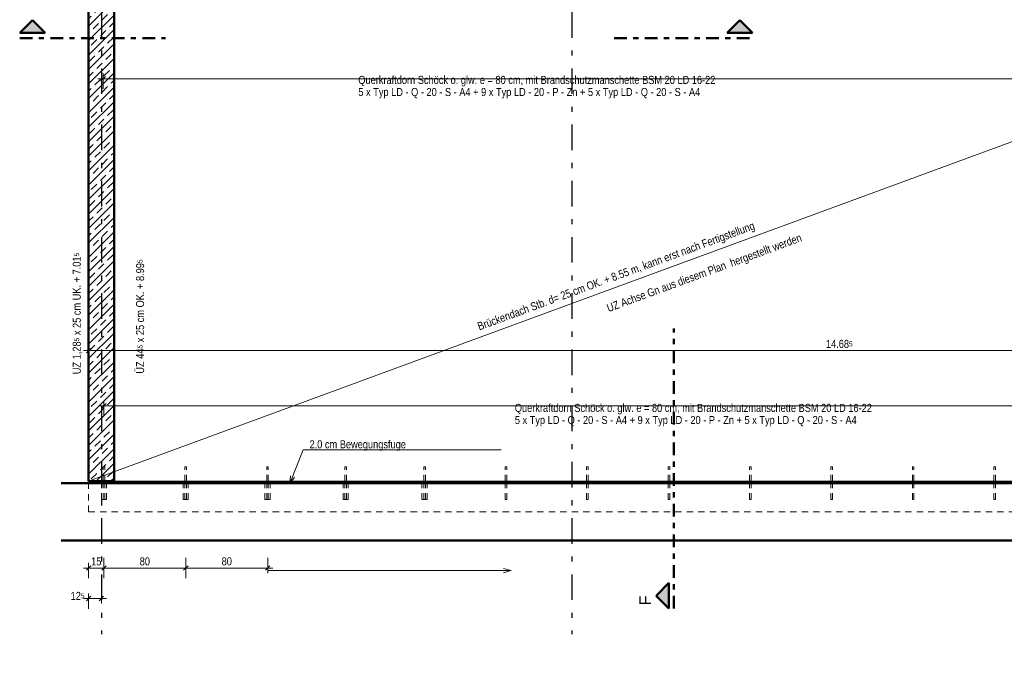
# Model space of a CAD drawing. Header units: millimetres. Extents: x -13 to 146, y -13 to 60.
# Tile 163 of 170: x 88 to 107, y 11 to 23. Entities that reach past the tile are written whole.
import ezdxf

# ---------------------------------------------------------------- set-up
doc = ezdxf.new("R2010")
doc.units = ezdxf.units.MM
for name, pattern in [('DASHDOT', [1, 0.5, -0.25, 0, -0.25]), ('DASHDOTX2', [2, 1, -0.5, 0, -0.5]), ('HIDDEN', [0.375, 0.25, -0.125])]:
    doc.linetypes.add(name, pattern=pattern)
doc.layers.add('Texte', color=7, linetype='Continuous', lineweight=20)
doc.styles.add('Arial', font='arial.ttf')
doc.styles.add('Arial Narrow', font='ARIALN.TTF')
doc.dimstyles.new('Arch_Strakon_dimstyle', dxfattribs={"dimtxt": 11.25, "dimasz": 1, "dimexe": 1.25, "dimexo": 0.0625, "dimgap": 1, "dimtad": 0, "dimdec": 5, "dimzin": 12, "dimdsep": 46, "dimtxsty": 'Arial Narrow', "dimblk": 'Arrowhead_Tick', "dimsah": 1, "dimcen": 0, "dimse1": 1, "dimse2": 1, "dimclrd": 6, "dimclrt": 3, "dimazin": 0, "dimtfac": 1, "dimtdec": 4, "dimtmove": 0, "dimatfit": 3, "dimldrblk": 'NONE', "dimfxl": 1, "dimtvp": 1, "dimtolj": 1, "dimtzin": 0, "dimlwd": 13, "dimarcsym": 2})

# ---------------------------------------------------------------- blocks, each defined once
blk = doc.blocks.new('Arrowhead_Tick')
at = {"color": 0, "linetype": 'Continuous', "lineweight": -2}
for p, q in [((0, 20), (0, -10)), ((-1, 0), (0, 0)), ((10, 0), (0, 0))]:
    blk.add_line(p, q, dxfattribs=at)
at = {"color": 2, "linetype": 'Continuous', "lineweight": 35}
blk.add_line((4.4, 4.4), (-4.4, -4.4), dxfattribs=at)
blk = doc.blocks.new('*D923')
at = {"layer": 'Defpoints', "color": 0}
for p in [(118.59, 16.827), (89.219, 14.272), (118.59, 14.272)]:
    blk.add_point(p, dxfattribs=at)
at = {"layer": 'Texte', "color": 6, "linetype": 'Continuous', "lineweight": 13}
blk.add_line((89.229, 16.827), (118.58, 16.827), dxfattribs=at)
at = {"layer": 'Texte', "color": 6, "lineweight": 13, "xscale": 0.01, "yscale": 0.01, "zscale": 0.01}
blk.add_blockref('Arrowhead_Tick', (118.59, 16.827), dxfattribs=at)
at = {"layer": 'Texte', "color": 6, "lineweight": 13, "xscale": 0.01, "yscale": 0.01, "zscale": 0.01, "rotation": 180}
blk.add_blockref('Arrowhead_Tick', (89.219, 16.827), dxfattribs=at)
at = {"layer": 'Texte', "color": 2, "lineweight": 25, "insert": (103.904, 16.957), "char_height": 0.1575, "attachment_point": 5, "style": 'Arial Narrow'}
blk.add_mtext('\\A1;14.68{\\A1;\\H.6x;\\S5;}', dxfattribs=at)
blk = doc.blocks.new('_None')
blk = doc.blocks.new('*D924')
at = {"layer": 'Defpoints', "color": 0}
for p in [(89.503, 24.653), (118.306, 24.653), (118.306, 22.146)]:
    blk.add_point(p, dxfattribs=at)
at = {"layer": 'Texte', "color": 6, "linetype": 'Continuous', "lineweight": 13}
blk.add_line((89.513, 22.146), (118.296, 22.146), dxfattribs=at)
at = {"layer": 'Texte', "color": 6, "lineweight": 13, "xscale": 0.01, "yscale": 0.01, "zscale": 0.01}
blk.add_blockref('Arrowhead_Tick', (118.306, 22.146), dxfattribs=at)
at = {"layer": 'Texte', "color": 6, "lineweight": 13, "xscale": 0.01, "yscale": 0.01, "zscale": 0.01, "rotation": 180}
blk.add_blockref('Arrowhead_Tick', (89.503, 22.146), dxfattribs=at)
blk = doc.blocks.new('*D926')
at = {"layer": 'Defpoints', "color": 0}
for p in [(118.29, 15.746), (89.519, 13.913), (118.29, 13.913)]:
    blk.add_point(p, dxfattribs=at)
at = {"layer": 'Texte', "color": 6, "linetype": 'Continuous', "lineweight": 13}
blk.add_line((89.529, 15.746), (118.28, 15.746), dxfattribs=at)
at = {"layer": 'Texte', "color": 6, "lineweight": 13, "xscale": 0.01, "yscale": 0.01, "zscale": 0.01, "rotation": 180}
blk.add_blockref('Arrowhead_Tick', (89.519, 15.746), dxfattribs=at)
at = {"layer": 'Texte', "color": 6, "lineweight": 13, "xscale": 0.01, "yscale": 0.01, "zscale": 0.01}
blk.add_blockref('Arrowhead_Tick', (118.29, 15.746), dxfattribs=at)
blk = doc.blocks.new('*D927')
at = {"layer": 'Defpoints', "color": 0}
for p in [(89.219, 13.672), (89.469, 11.977), (89.469, 10.886)]:
    blk.add_point(p, dxfattribs=at)
at = {"layer": 'Texte', "color": 6, "linetype": 'Continuous', "lineweight": 13}
blk.add_line((89.229, 11.977), (89.459, 11.977), dxfattribs=at)
at = {"layer": 'Texte', "color": 6, "lineweight": 13, "xscale": 0.01, "yscale": 0.01, "zscale": 0.01}
blk.add_blockref('Arrowhead_Tick', (89.469, 11.977), dxfattribs=at)
at = {"layer": 'Texte', "color": 6, "lineweight": 13, "xscale": 0.01, "yscale": 0.01, "zscale": 0.01, "rotation": 180}
blk.add_blockref('Arrowhead_Tick', (89.219, 11.977), dxfattribs=at)
at = {"layer": 'Texte', "color": 2, "lineweight": 35, "insert": (89.003, 12.027), "char_height": 0.1575, "attachment_point": 5, "style": 'Arial Narrow'}
blk.add_mtext('\\A1;12{\\A1;\\H.6x;\\S5;}', dxfattribs=at)
blk = doc.blocks.new('*D929')
at = {"layer": 'Defpoints', "color": 0}
for p in [(89.519, 14.553), (89.219, 14.272), (89.519, 12.573)]:
    blk.add_point(p, dxfattribs=at)
at = {"layer": 'Texte', "color": 6, "linetype": 'Continuous', "lineweight": 13}
blk.add_line((89.229, 12.573), (89.509, 12.573), dxfattribs=at)
at = {"layer": 'Texte', "color": 6, "lineweight": 13, "xscale": 0.01, "yscale": 0.01, "zscale": 0.01}
blk.add_blockref('Arrowhead_Tick', (89.519, 12.573), dxfattribs=at)
at = {"layer": 'Texte', "color": 6, "lineweight": 13, "xscale": 0.01, "yscale": 0.01, "zscale": 0.01, "rotation": 180}
blk.add_blockref('Arrowhead_Tick', (89.219, 12.573), dxfattribs=at)
at = {"layer": 'Texte', "color": 2, "lineweight": 35, "insert": (89.369, 12.703), "char_height": 0.1575, "attachment_point": 5, "style": 'Arial Narrow'}
blk.add_mtext('\\A1;15', dxfattribs=at)
blk = doc.blocks.new('*D930')
at = {"layer": 'Defpoints', "color": 0}
for p in [(89.519, 14.553), (91.122, 14.553), (91.122, 12.573)]:
    blk.add_point(p, dxfattribs=at)
at = {"layer": 'Texte', "color": 6, "linetype": 'Continuous', "lineweight": 13}
blk.add_line((89.529, 12.573), (91.112, 12.573), dxfattribs=at)
at = {"layer": 'Texte', "color": 6, "lineweight": 13, "xscale": 0.01, "yscale": 0.01, "zscale": 0.01}
blk.add_blockref('Arrowhead_Tick', (91.122, 12.573), dxfattribs=at)
at = {"layer": 'Texte', "color": 6, "lineweight": 13, "xscale": 0.01, "yscale": 0.01, "zscale": 0.01, "rotation": 180}
blk.add_blockref('Arrowhead_Tick', (89.519, 12.573), dxfattribs=at)
at = {"layer": 'Texte', "color": 2, "lineweight": 35, "insert": (90.32, 12.703), "char_height": 0.1575, "attachment_point": 5, "style": 'Arial Narrow'}
blk.add_mtext('\\A1;80', dxfattribs=at)
blk = doc.blocks.new('*D931')
at = {"layer": 'Defpoints', "color": 0}
for p in [(91.122, 14.553), (92.722, 14.553), (92.722, 12.573)]:
    blk.add_point(p, dxfattribs=at)
at = {"layer": 'Texte', "color": 6, "linetype": 'Continuous', "lineweight": 13}
blk.add_line((91.132, 12.573), (92.712, 12.573), dxfattribs=at)
at = {"layer": 'Texte', "color": 6, "lineweight": 13, "xscale": 0.01, "yscale": 0.01, "zscale": 0.01}
blk.add_blockref('Arrowhead_Tick', (92.722, 12.573), dxfattribs=at)
at = {"layer": 'Texte', "color": 6, "lineweight": 13, "xscale": 0.01, "yscale": 0.01, "zscale": 0.01, "rotation": 180}
blk.add_blockref('Arrowhead_Tick', (91.122, 12.573), dxfattribs=at)
at = {"layer": 'Texte', "color": 2, "lineweight": 35, "insert": (91.922, 12.703), "char_height": 0.1575, "attachment_point": 5, "style": 'Arial Narrow'}
blk.add_mtext('\\A1;80', dxfattribs=at)

msp = doc.modelspace()

# ---------------------------------------------------------------- hatches: boundary and pattern name
at = {"layer": 'Texte', "lineweight": 13}
h = msp.add_hatch(dxfattribs=at)
h.set_pattern_fill('bB', color=6, scale=0.01, angle=45, style=0, pattern_type=2)
h.set_pattern_definition([(45, (0, 0), (-0.14142136, 0.14142136), [0.15, -0.1]), (45, (-0.07071, 0.07071), (-0.14142136, 0.14142136), [])])
h.paths.add_polyline_path([(89.718651, 24.118073), (89.718653, 14.271506), (89.218653, 14.271506), (89.218651, 24.118073)])
at = {"layer": 'Texte', "lineweight": 70, "true_color": 0x0000ff}
for points in [[(88.121292, 23.291954), (87.871292, 23.041954), (88.371292, 23.041954)], [(101.957303, 23.291954), (101.707303, 23.041954), (102.207303, 23.041954)], [(100.319444, 12.031032), (100.569444, 11.781032), (100.569444, 12.281032)]]:
    msp.add_hatch(color=5, dxfattribs=at).paths.add_polyline_path(points)

# ---------------------------------------------------------------- linework, layer by layer
at = {"layer": 'Texte', "color": 3, "linetype": 'DASHDOTX2', "lineweight": 25, "ltscale": 0.5}
for p, q in [((89.469444, 33.34856), (89.469444, 11.280682)), ((98.669444, 33.34856), (98.669444, 11.280682)), ((88.679574, 14.23296), (126.844311, 14.23296))]:
    msp.add_line(p, q, dxfattribs=at)
at = {"layer": 'Texte', "color": 5, "linetype": 'Continuous', "lineweight": 18}
for p, q in [((89.218653, 14.271506), (118.208651, 24.933141)), ((93.413124, 14.886032), (93.153615, 14.224594)), ((97.290305, 14.886032), (93.413124, 14.886032)), ((89.218651, 14.271506), (118.589549, 14.271506)), ((93.153615, 14.224594), (93.170985, 14.378911)), ((93.245816, 14.349552), (93.153615, 14.224594))]:
    msp.add_line(p, q, dxfattribs=at)
at = {"layer": 'Texte', "color": 4, "linetype": 'Continuous', "lineweight": 50}
for p, q in [((89.218651, 14.271506), (89.218651, 24.118073)), ((89.718651, 14.271506), (89.718651, 24.118073)), ((88.121292, 23.291954), (87.871292, 23.041954)), ((88.371292, 23.041954), (88.121292, 23.291954)), ((101.957303, 23.291954), (101.707303, 23.041954)), ((102.207303, 23.041954), (101.957303, 23.291954)), ((87.871292, 23.041954), (88.371292, 23.041954)), ((101.707303, 23.041954), (102.207303, 23.041954)), ((89.218651, 14.271506), (89.718651, 14.271506)), ((88.679574, 14.231506), (124.541458, 14.231506)), ((88.679574, 13.111506), (124.541458, 13.111506)), ((100.569444, 12.281032), (100.319444, 12.031032)), ((100.569444, 11.781032), (100.569444, 12.281032)), ((100.319444, 12.031032), (100.569444, 11.781032))]:
    msp.add_line(p, q, dxfattribs=at)
at = {"layer": 'Texte', "color": 4, "linetype": 'DASHDOT', "lineweight": 50, "ltscale": 0.5}
for p, q in [((87.871292, 22.941954), (90.725682, 22.941954)), ((99.497799, 22.941954), (102.207303, 22.941954)), ((100.669444, 11.781032), (100.669444, 17.259777))]:
    msp.add_line(p, q, dxfattribs=at)
at = {"layer": 'Texte', "color": 6, "linetype": 'HIDDEN', "lineweight": 13, "ltscale": 0.5}
for p, q in [((89.502651, 14.55316), (89.503869, 14.55316)), ((89.502651, 14.271506), (89.502651, 14.55316)), ((89.503869, 14.55316), (89.507337, 14.55316)), ((89.507337, 14.55316), (89.512528, 14.55316)), ((89.512528, 14.55316), (89.518651, 14.55316)), ((89.518651, 14.55316), (89.524774, 14.55316)), ((89.524774, 14.55316), (89.529965, 14.55316)), ((89.529965, 14.55316), (89.533433, 14.55316)), ((89.533433, 14.55316), (89.534651, 14.55316)), ((89.534651, 14.271506), (89.534651, 14.55316)), ((91.102651, 14.55316), (91.103869, 14.55316)), ((91.102651, 14.271506), (91.102651, 14.55316)), ((91.103869, 14.55316), (91.107337, 14.55316)), ((91.107337, 14.55316), (91.112528, 14.55316)), ((91.112528, 14.55316), (91.118651, 14.55316)), ((91.118651, 14.55316), (91.124774, 14.55316)), ((91.124774, 14.55316), (91.129965, 14.55316)), ((91.129965, 14.55316), (91.133433, 14.55316)), ((91.133433, 14.55316), (91.134651, 14.55316)), ((91.134651, 14.271506), (91.134651, 14.55316)), ((92.702651, 14.55316), (92.703869, 14.55316)), ((92.702651, 14.271506), (92.702651, 14.55316)), ((92.703869, 14.55316), (92.707337, 14.55316)), ((92.707337, 14.55316), (92.712528, 14.55316)), ((92.712528, 14.55316), (92.718651, 14.55316)), ((92.718651, 14.55316), (92.724774, 14.55316)), ((92.724774, 14.55316), (92.729965, 14.55316)), ((92.729965, 14.55316), (92.733433, 14.55316)), ((92.733433, 14.55316), (92.734651, 14.55316)), ((92.734651, 14.271506), (92.734651, 14.55316)), ((94.231651, 14.55316), (94.232869, 14.55316)), ((94.231651, 14.271506), (94.231651, 14.55316)), ((94.232869, 14.55316), (94.236337, 14.55316)), ((94.236337, 14.55316), (94.241528, 14.55316)), ((94.241528, 14.55316), (94.247651, 14.55316)), ((94.247651, 14.55316), (94.253774, 14.55316)), ((94.253774, 14.55316), (94.258964, 14.55316)), ((94.258964, 14.55316), (94.262433, 14.55316)), ((94.262433, 14.55316), (94.263651, 14.55316)), ((94.263651, 14.271506), (94.263651, 14.55316)), ((95.774651, 14.55316), (95.775869, 14.55316)), ((95.774651, 14.271506), (95.774651, 14.55316)), ((95.775869, 14.55316), (95.779337, 14.55316)), ((95.779337, 14.55316), (95.784528, 14.55316)), ((95.784528, 14.55316), (95.790651, 14.55316)), ((95.790651, 14.55316), (95.796774, 14.55316)), ((95.796774, 14.55316), (95.801964, 14.55316)), ((95.801964, 14.55316), (95.805433, 14.55316)), ((95.805433, 14.55316), (95.806651, 14.55316)), ((95.806651, 14.271506), (95.806651, 14.55316)), ((97.36765, 14.55316), (97.368868, 14.55316)), ((97.36765, 14.271506), (97.36765, 14.55316)), ((97.368868, 14.55316), (97.372337, 14.55316)), ((97.372337, 14.55316), (97.377528, 14.55316)), ((97.377528, 14.55316), (97.38365, 14.55316)), ((97.38365, 14.55316), (97.389773, 14.55316)), ((97.389773, 14.55316), (97.394964, 14.55316)), ((97.394964, 14.55316), (97.398433, 14.55316)), ((97.398433, 14.55316), (97.39965, 14.55316)), ((97.39965, 14.271506), (97.39965, 14.55316)), ((98.96065, 14.55316), (98.961868, 14.55316)), ((98.96065, 14.271506), (98.96065, 14.55316)), ((98.961868, 14.55316), (98.965337, 14.55316)), ((98.965337, 14.55316), (98.970527, 14.55316)), ((98.970527, 14.55316), (98.97665, 14.55316)), ((98.97665, 14.55316), (98.982773, 14.55316)), ((98.982773, 14.55316), (98.987964, 14.55316)), ((98.987964, 14.55316), (98.991432, 14.55316)), ((98.991432, 14.55316), (98.99265, 14.55316)), ((98.99265, 14.271506), (98.99265, 14.55316)), ((100.55365, 14.55316), (100.554868, 14.55316)), ((100.55365, 14.271506), (100.55365, 14.55316)), ((100.554868, 14.55316), (100.558336, 14.55316)), ((100.558336, 14.55316), (100.563527, 14.55316)), ((100.563527, 14.55316), (100.56965, 14.55316)), ((100.56965, 14.55316), (100.575773, 14.55316)), ((100.575773, 14.55316), (100.580964, 14.55316)), ((100.580964, 14.55316), (100.584432, 14.55316)), ((100.584432, 14.55316), (100.58565, 14.55316)), ((100.58565, 14.271506), (100.58565, 14.55316)), ((102.14665, 14.55316), (102.147868, 14.55316)), ((102.14665, 14.271506), (102.14665, 14.55316)), ((102.147868, 14.55316), (102.151336, 14.55316)), ((102.151336, 14.55316), (102.156527, 14.55316)), ((102.156527, 14.55316), (102.16265, 14.55316)), ((102.16265, 14.55316), (102.168773, 14.55316)), ((102.168773, 14.55316), (102.173964, 14.55316)), ((102.173964, 14.55316), (102.177432, 14.55316)), ((102.177432, 14.55316), (102.17865, 14.55316)), ((102.17865, 14.271506), (102.17865, 14.55316)), ((103.73965, 14.55316), (103.740868, 14.55316)), ((103.73965, 14.271506), (103.73965, 14.55316)), ((103.740868, 14.55316), (103.744336, 14.55316)), ((103.744336, 14.55316), (103.749527, 14.55316)), ((103.749527, 14.55316), (103.75565, 14.55316)), ((103.75565, 14.55316), (103.761773, 14.55316)), ((103.761773, 14.55316), (103.766964, 14.55316)), ((103.766964, 14.55316), (103.770432, 14.55316)), ((103.770432, 14.55316), (103.77165, 14.55316)), ((103.77165, 14.271506), (103.77165, 14.55316)), ((105.33265, 14.55316), (105.333868, 14.55316)), ((105.33265, 14.271506), (105.33265, 14.55316)), ((105.333868, 14.55316), (105.337336, 14.55316)), ((105.337336, 14.55316), (105.342527, 14.55316)), ((105.342527, 14.55316), (105.34865, 14.55316)), ((105.34865, 14.55316), (105.354773, 14.55316)), ((105.354773, 14.55316), (105.359964, 14.55316)), ((105.359964, 14.55316), (105.363432, 14.55316)), ((105.363432, 14.55316), (105.36465, 14.55316)), ((105.36465, 14.271506), (105.36465, 14.55316)), ((106.92565, 14.55316), (106.926868, 14.55316)), ((106.92565, 14.271506), (106.92565, 14.55316)), ((106.926868, 14.55316), (106.930336, 14.55316)), ((106.930336, 14.55316), (106.935527, 14.55316)), ((106.935527, 14.55316), (106.94165, 14.55316)), ((106.94165, 14.55316), (106.947773, 14.55316)), ((106.947773, 14.55316), (106.952963, 14.55316)), ((106.952963, 14.55316), (106.956432, 14.55316)), ((106.956432, 14.55316), (106.95765, 14.55316)), ((106.95765, 14.271506), (106.95765, 14.55316)), ((89.218651, 13.671506), (89.218651, 14.231506)), ((89.468651, 13.91316), (89.468651, 14.231506)), ((89.502651, 13.91316), (89.502651, 14.231506)), ((89.534651, 13.91316), (89.534651, 14.231506)), ((89.568651, 13.91316), (89.568651, 14.231506)), ((91.068651, 13.91316), (91.068651, 14.231506)), ((91.102651, 13.91316), (91.102651, 14.231506)), ((91.134651, 13.91316), (91.134651, 14.231506)), ((91.168651, 13.91316), (91.168651, 14.231506)), ((92.668651, 13.91316), (92.668651, 14.231506)), ((92.702651, 13.91316), (92.702651, 14.231506)), ((92.734651, 13.91316), (92.734651, 14.231506)), ((92.768651, 13.91316), (92.768651, 14.231506)), ((94.197651, 13.91316), (94.197651, 14.231506)), ((94.231651, 13.91316), (94.231651, 14.231506)), ((94.263651, 13.91316), (94.263651, 14.231506)), ((94.297651, 13.91316), (94.297651, 14.231506)), ((95.740651, 13.91316), (95.740651, 14.231506)), ((95.774651, 13.91316), (95.774651, 14.231506)), ((95.806651, 13.91316), (95.806651, 14.231506)), ((95.840651, 13.91316), (95.840651, 14.231506)), ((97.36765, 13.91316), (97.36765, 14.231506)), ((97.39965, 13.91316), (97.39965, 14.231506)), ((98.96065, 13.91316), (98.96065, 14.231506)), ((98.99265, 13.91316), (98.99265, 14.231506)), ((100.55365, 13.91316), (100.55365, 14.231506)), ((100.58565, 13.91316), (100.58565, 14.231506)), ((102.14665, 13.91316), (102.14665, 14.231506)), ((102.17865, 13.91316), (102.17865, 14.231506)), ((103.73965, 13.91316), (103.73965, 14.231506)), ((103.77165, 13.91316), (103.77165, 14.231506)), ((105.33265, 13.91316), (105.33265, 14.231506)), ((105.36465, 13.91316), (105.36465, 14.231506)), ((106.92565, 13.91316), (106.92565, 14.231506)), ((106.95765, 13.91316), (106.95765, 14.231506)), ((89.468651, 13.91316), (89.472457, 13.91316)), ((89.472457, 13.91316), (89.483296, 13.91316)), ((89.483296, 13.91316), (89.499517, 13.91316)), ((89.499517, 13.91316), (89.518651, 13.91316)), ((89.518651, 13.91316), (89.537785, 13.91316)), ((89.537785, 13.91316), (89.554006, 13.91316)), ((89.554006, 13.91316), (89.564845, 13.91316)), ((89.564845, 13.91316), (89.568651, 13.91316)), ((91.068651, 13.91316), (91.072457, 13.91316)), ((91.072457, 13.91316), (91.083296, 13.91316)), ((91.083296, 13.91316), (91.099517, 13.91316)), ((91.099517, 13.91316), (91.118651, 13.91316)), ((91.118651, 13.91316), (91.137785, 13.91316)), ((91.137785, 13.91316), (91.154006, 13.91316)), ((91.154006, 13.91316), (91.164845, 13.91316)), ((91.164845, 13.91316), (91.168651, 13.91316)), ((92.668651, 13.91316), (92.672457, 13.91316)), ((92.672457, 13.91316), (92.683296, 13.91316)), ((92.683296, 13.91316), (92.699517, 13.91316)), ((92.699517, 13.91316), (92.718651, 13.91316)), ((92.718651, 13.91316), (92.737785, 13.91316)), ((92.737785, 13.91316), (92.754006, 13.91316)), ((92.754006, 13.91316), (92.764845, 13.91316)), ((92.764845, 13.91316), (92.768651, 13.91316)), ((94.197651, 13.91316), (94.201457, 13.91316)), ((94.201457, 13.91316), (94.212295, 13.91316)), ((94.212295, 13.91316), (94.228517, 13.91316)), ((94.228517, 13.91316), (94.247651, 13.91316)), ((94.247651, 13.91316), (94.266785, 13.91316)), ((94.266785, 13.91316), (94.283006, 13.91316)), ((94.283006, 13.91316), (94.293845, 13.91316)), ((94.293845, 13.91316), (94.297651, 13.91316)), ((95.740651, 13.91316), (95.744457, 13.91316)), ((95.744457, 13.91316), (95.755295, 13.91316)), ((95.755295, 13.91316), (95.771516, 13.91316)), ((95.771516, 13.91316), (95.790651, 13.91316)), ((95.790651, 13.91316), (95.809785, 13.91316)), ((95.809785, 13.91316), (95.826006, 13.91316)), ((95.826006, 13.91316), (95.836845, 13.91316)), ((95.836845, 13.91316), (95.840651, 13.91316)), ((97.36765, 13.91316), (97.368868, 13.91316)), ((97.368868, 13.91316), (97.372337, 13.91316)), ((97.372337, 13.91316), (97.377528, 13.91316)), ((97.377528, 13.91316), (97.38365, 13.91316)), ((97.38365, 13.91316), (97.389773, 13.91316)), ((97.389773, 13.91316), (97.394964, 13.91316)), ((97.394964, 13.91316), (97.398433, 13.91316)), ((97.398433, 13.91316), (97.39965, 13.91316)), ((98.96065, 13.91316), (98.961868, 13.91316)), ((98.961868, 13.91316), (98.965337, 13.91316)), ((98.965337, 13.91316), (98.970527, 13.91316)), ((98.970527, 13.91316), (98.97665, 13.91316)), ((98.97665, 13.91316), (98.982773, 13.91316)), ((98.982773, 13.91316), (98.987964, 13.91316)), ((98.987964, 13.91316), (98.991432, 13.91316)), ((98.991432, 13.91316), (98.99265, 13.91316)), ((100.55365, 13.91316), (100.554868, 13.91316)), ((100.554868, 13.91316), (100.558336, 13.91316)), ((100.558336, 13.91316), (100.563527, 13.91316)), ((100.563527, 13.91316), (100.56965, 13.91316)), ((100.56965, 13.91316), (100.575773, 13.91316)), ((100.575773, 13.91316), (100.580964, 13.91316)), ((100.580964, 13.91316), (100.584432, 13.91316)), ((100.584432, 13.91316), (100.58565, 13.91316)), ((102.14665, 13.91316), (102.147868, 13.91316)), ((102.147868, 13.91316), (102.151336, 13.91316)), ((102.151336, 13.91316), (102.156527, 13.91316)), ((102.156527, 13.91316), (102.16265, 13.91316)), ((102.16265, 13.91316), (102.168773, 13.91316)), ((102.168773, 13.91316), (102.173964, 13.91316)), ((102.173964, 13.91316), (102.177432, 13.91316)), ((102.177432, 13.91316), (102.17865, 13.91316)), ((103.73965, 13.91316), (103.740868, 13.91316)), ((103.740868, 13.91316), (103.744336, 13.91316)), ((103.744336, 13.91316), (103.749527, 13.91316)), ((103.749527, 13.91316), (103.75565, 13.91316)), ((103.75565, 13.91316), (103.761773, 13.91316)), ((103.761773, 13.91316), (103.766964, 13.91316)), ((103.766964, 13.91316), (103.770432, 13.91316)), ((103.770432, 13.91316), (103.77165, 13.91316)), ((105.33265, 13.91316), (105.333868, 13.91316)), ((105.333868, 13.91316), (105.337336, 13.91316)), ((105.337336, 13.91316), (105.342527, 13.91316)), ((105.342527, 13.91316), (105.34865, 13.91316)), ((105.34865, 13.91316), (105.354773, 13.91316)), ((105.354773, 13.91316), (105.359964, 13.91316)), ((105.359964, 13.91316), (105.363432, 13.91316)), ((105.363432, 13.91316), (105.36465, 13.91316)), ((106.92565, 13.91316), (106.926868, 13.91316)), ((106.926868, 13.91316), (106.930336, 13.91316)), ((106.930336, 13.91316), (106.935527, 13.91316)), ((106.935527, 13.91316), (106.94165, 13.91316)), ((106.94165, 13.91316), (106.947773, 13.91316)), ((106.947773, 13.91316), (106.952963, 13.91316)), ((106.952963, 13.91316), (106.956432, 13.91316)), ((106.956432, 13.91316), (106.95765, 13.91316)), ((89.218651, 13.671506), (118.592649, 13.671506))]:
    msp.add_line(p, q, dxfattribs=at)
at = {"layer": 'Texte', "color": 3, "linetype": 'Continuous', "lineweight": 25}
for p, q in [((89.502651, 14.231506), (89.502651, 14.271506)), ((89.534651, 14.231506), (89.534651, 14.271506)), ((89.718651, 14.271506), (118.089549, 14.271506)), ((91.102651, 14.231506), (91.102651, 14.271506)), ((91.134651, 14.231506), (91.134651, 14.271506)), ((92.702651, 14.231506), (92.702651, 14.271506)), ((92.734651, 14.231506), (92.734651, 14.271506)), ((94.231651, 14.231506), (94.231651, 14.271506)), ((94.263651, 14.231506), (94.263651, 14.271506)), ((95.774651, 14.231506), (95.774651, 14.271506)), ((95.806651, 14.231506), (95.806651, 14.271506)), ((97.36765, 14.231506), (97.36765, 14.271506)), ((97.39965, 14.231506), (97.39965, 14.271506)), ((98.96065, 14.231506), (98.96065, 14.271506)), ((98.99265, 14.231506), (98.99265, 14.271506)), ((100.55365, 14.231506), (100.55365, 14.271506)), ((100.58565, 14.231506), (100.58565, 14.271506)), ((102.14665, 14.231506), (102.14665, 14.271506)), ((102.17865, 14.231506), (102.17865, 14.271506)), ((103.73965, 14.231506), (103.73965, 14.271506)), ((103.77165, 14.231506), (103.77165, 14.271506)), ((105.33265, 14.231506), (105.33265, 14.271506)), ((105.36465, 14.231506), (105.36465, 14.271506)), ((106.92565, 14.231506), (106.92565, 14.271506)), ((106.95765, 14.231506), (106.95765, 14.271506))]:
    msp.add_line(p, q, dxfattribs=at)
at = {"layer": 'Texte', "color": 6, "linetype": 'Continuous', "lineweight": 13}
for p, q in [((92.721713, 12.522826), (97.483565, 12.522826)), ((97.333565, 12.563018), (97.483565, 12.522826)), ((97.483565, 12.522826), (97.333565, 12.482634))]:
    msp.add_line(p, q, dxfattribs=at)
at = {"layer": 'Texte', "color": 9, "linetype": 'Continuous', "lineweight": 0}
for centre in [(91.121713, 14.55316), (92.721713, 14.55316), (89.718653, 14.271506)]:
    msp.add_circle(centre, 0.00222, dxfattribs=at)

# ---------------------------------------------------------------- texts
at = {"layer": 'Texte', "color": 2, "lineweight": 35, "style": 'Arial Narrow'}
for s, p in [('Brückendach Stb. d= 25 cm OK. + 8.55 m, kann erst nach Fertigstellung', (96.861838, 17.220214)), ('UZ Achse Gn aus diesem Plan  hergestellt werden', (99.390812, 17.578651))]:
    msp.add_text(s, height=0.1575, rotation=20.192, dxfattribs=at).set_placement(p)
msp.add_text('2,0 cm Bewegungsfuge', height=0.1575, dxfattribs=at).set_placement((93.540901, 14.914923))
at = {"layer": 'Texte', "color": 4, "lineweight": 50, "style": 'Arial'}
msp.add_text('F', height=0.225, rotation=90, dxfattribs=at).set_placement((100.219444, 11.842032))
at = {"layer": 'Texte', "color": 2, "lineweight": 35, "char_height": 0.1575, "attachment_point": 7, "line_spacing_factor": 0.9, "style": 'Arial Narrow'}
for insert in [(94.49515, 21.759702), (97.55644, 15.343025)]:
    msp.add_mtext('Querkraftdorn Schöck o. glw. e = 80 cm, mit Brandschutzmanschette BSM 20 LD 16-22{\\P}5 x Typ LD - Q - 20 - S - A4 + 9 x Typ LD - 20 - P - Zn + 5 x Typ LD - Q - 20 - S - A4', dxfattribs=dict(at, insert=insert))
at = {"layer": 'Texte', "color": 2, "lineweight": 35, "char_height": 0.1575, "attachment_point": 7, "rotation": 90, "line_spacing_factor": 0.9, "style": 'Arial Narrow'}
for s, insert in [('UZ 1,28{\\A1;\\H.6x;\\S5;} x 25 cm UK. + 7.01{\\A1;\\H.6x;\\S5;}', (89.094936, 16.365085)), ('ÜZ 44{\\A1;\\H.6x;\\S5;} x 25 cm OK. + 8.99{\\A1;\\H.6x;\\S5;}', (90.30671, 16.376101))]:
    msp.add_mtext(s, dxfattribs=dict(at, insert=insert))

# ---------------------------------------------------------------- dimensions: what is measured, and where the dimension line sits
at = {"layer": 'Texte', "lineweight": 25}
for base, p1, p2, text, override, picture, middle in [((118.305549, 22.146362), (89.502651, 24.653167), (118.305549, 24.653167), ' ', {"dimscale": 0.01, "dimtxt": 15, "dimasz": 1, "dimgap": 5, "dimtad": 1, "dimjust": 0, "dimtih": 0, "dimtoh": 0, "dimdec": 5, "dimdsep": 46, "dimtxsty": 'Arial Narrow', "dimclrd": 6, "dimclrt": 2, "dimtix": 1, "dimtofl": 255, "dimtmove": 0, "dimatfit": 2, "dimfxl": 0, "dimfxlon": 0, "dimtvp": 33.333333, "dimlwd": 13}, '*D924', (103.9041, 22.146362)), ((118.589549, 16.826981), (89.218651, 14.271506), (118.589549, 14.271506), '14.68{\\A1;\\H.6x;\\S5;}', {"dimscale": 0.01, "dimtxt": 15.75, "dimasz": 1, "dimgap": 5, "dimtad": 1, "dimjust": 0, "dimtih": 0, "dimtoh": 0, "dimdec": 5, "dimdsep": 46, "dimtxsty": 'Arial Narrow', "dimclrd": 6, "dimclrt": 2, "dimtix": 1, "dimtofl": 255, "dimtmove": 0, "dimatfit": 2, "dimfxl": 0, "dimfxlon": 0, "dimtvp": 31.746032, "dimlwd": 13}, '*D923', (103.9041, 16.826981))]:
    dim = msp.add_linear_dim(base=base, p1=p1, p2=p2, text=text, dimstyle='Arch_Strakon_dimstyle', override=override, dxfattribs=at)
    dim.commit()
    dim.dimension.update_dxf_attribs({"geometry": picture, "text_midpoint": middle, "dimtype": 160})
at = {"layer": 'Texte', "lineweight": 35}
for base, p1, p2, text, override, picture, middle in [((118.289549, 15.746362), (89.518651, 13.91316), (118.289549, 13.91316), ' ', {"dimscale": 0.01, "dimtxt": 15, "dimasz": 1, "dimgap": 5, "dimtad": 1, "dimjust": 0, "dimtih": 0, "dimtoh": 0, "dimdec": 5, "dimdsep": 46, "dimtxsty": 'Arial Narrow', "dimclrd": 6, "dimclrt": 2, "dimtix": 1, "dimtofl": 255, "dimtmove": 0, "dimatfit": 2, "dimfxl": 0, "dimfxlon": 0, "dimtvp": 33.333333, "dimlwd": 13}, '*D926', (103.9041, 15.746362)), ((89.518651, 12.572826), (89.218651, 14.271506), (89.518651, 14.55316), '15', {"dimscale": 0.01, "dimtxt": 15.75, "dimasz": 1, "dimgap": 5, "dimtad": 1, "dimjust": 0, "dimtih": 0, "dimtoh": 0, "dimdec": 5, "dimdsep": 46, "dimtxsty": 'Arial Narrow', "dimclrd": 6, "dimclrt": 2, "dimtix": 1, "dimtofl": 255, "dimtmove": 0, "dimatfit": 2, "dimfxl": 0, "dimfxlon": 0, "dimtvp": 31.746032, "dimlwd": 13}, '*D929', (89.368651, 12.572826)), ((91.121713, 12.572826), (89.518651, 14.55316), (91.121713, 14.55316), '80', {"dimscale": 0.01, "dimtxt": 15.75, "dimasz": 1, "dimgap": 5, "dimtad": 1, "dimjust": 0, "dimtih": 0, "dimtoh": 0, "dimdec": 5, "dimdsep": 46, "dimtxsty": 'Arial Narrow', "dimclrd": 6, "dimclrt": 2, "dimtix": 1, "dimtofl": 255, "dimtmove": 0, "dimatfit": 2, "dimfxl": 0, "dimfxlon": 0, "dimtvp": 31.746032, "dimlwd": 13}, '*D930', (90.320182, 12.572826)), ((92.721713, 12.572826), (91.121713, 14.55316), (92.721713, 14.55316), '80', {"dimscale": 0.01, "dimtxt": 15.75, "dimasz": 1, "dimgap": 5, "dimtad": 1, "dimjust": 0, "dimtih": 0, "dimtoh": 0, "dimdec": 5, "dimdsep": 46, "dimtxsty": 'Arial Narrow', "dimclrd": 6, "dimclrt": 2, "dimtix": 1, "dimtofl": 255, "dimtmove": 0, "dimatfit": 2, "dimfxl": 0, "dimfxlon": 0, "dimtvp": 31.746032, "dimlwd": 13}, '*D931', (91.921713, 12.572826)), ((89.469444, 11.976981), (89.218651, 13.671506), (89.469444, 10.885537), '12{\\A1;\\H.6x;\\S5;}', {"dimscale": 0.01, "dimtxt": 15.75, "dimasz": 1, "dimgap": 5, "dimtad": 1, "dimjust": 0, "dimtih": 0, "dimtoh": 0, "dimdec": 5, "dimdsep": 46, "dimtxsty": 'Arial Narrow', "dimclrd": 6, "dimclrt": 2, "dimtix": 0, "dimtofl": 255, "dimtmove": 2, "dimatfit": 2, "dimfxl": 0, "dimfxlon": 0, "dimtvp": 31.746032, "dimlwd": 13}, '*D927', (89.003467, 12.026981))]:
    dim = msp.add_linear_dim(base=base, p1=p1, p2=p2, text=text, dimstyle='Arch_Strakon_dimstyle', override=override, dxfattribs=at)
    dim.commit()
    dim.dimension.update_dxf_attribs({"geometry": picture, "text_midpoint": middle, "dimtype": 160})

doc.saveas('drawing.dxf')
